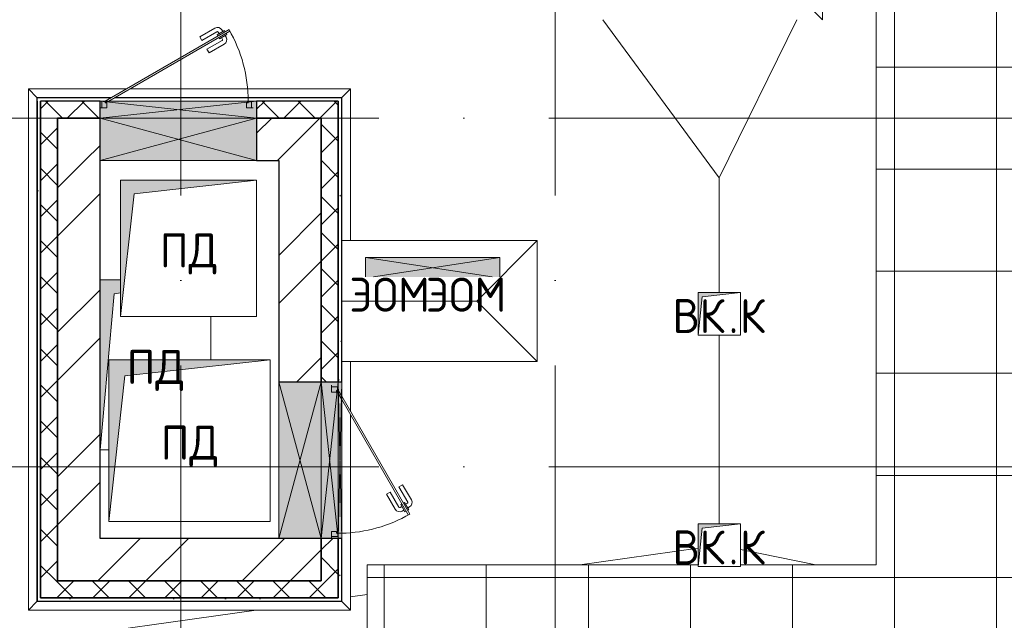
# Model space of a CAD drawing. Header units: millimetres. Extents: x -30540 to 150652, y -11730 to 123410.
# Tile 100 of 113: x 98057 to 103846, y 80748 to 84279. Entities that reach past the tile are written whole.
import ezdxf

# ---------------------------------------------------------------- set-up
doc = ezdxf.new("R2010")
doc.units = ezdxf.units.MM
doc.linetypes.add('ADSK_Линия сетки', pattern=[5000, 4000, -500, 0, -500])
for name, color, linetype, lineweight in [('A-____-NOTE-TEXT', 7, 'Continuous', 18), ('A-DOOR-____-MCUT', 7, 'Continuous', 9), ('A-DOOR-____-OTLN', 7, 'Continuous', 18), ('A-DOOR-FRAM-MCUT', 7, 'Continuous', 9), ('A-GENM-____-OTLN', 7, 'Continuous', 18), ('A-GLAZ-____-MCUT', 7, 'Continuous', 9), ('A-GLAZ-____-OTLN', 7, 'Continuous', 18), ('A-ROOF-____-OTLN', 7, 'Continuous', 18), ('A-ROOF-____-PATT', 7, 'Continuous', 18), ('A-WALL-____-MCUT', 7, 'Continuous', 40), ('A-WALL-____-OTLN', 7, 'Continuous', 18), ('A-WALL-____-PATT', 7, 'Continuous', 40), ('M-EQPM-____-OTLN', 7, 'Continuous', 18), ('S-GRID-____-OTLN', 7, 'Continuous', 9)]:
    doc.layers.add(name, color=color, linetype=linetype, lineweight=lineweight)
doc.styles.add('GOST Common', font='GOST_Common.ttf', dxfattribs={"height": 200})
pattern_1 = [(45, (0, 0), (-424.264, 424.264), []), (45, (0, 282.8), (-424.264, 424.264), [])]
pattern_2 = [(45, (0, 0), (-106.06602, 106.06602), []), (135, (0, 0), (-106.06602, -106.06602), [])]
pattern_3 = [(0, (0, 0), (406.4, 101.6), [6.706, -298.094, 6.706, -298.094, -1625.6]), (0, (0, 0), (406.4, 101.6), [-609.6, 6.706, -602.894, 6.706, -298.094, -711.2]), (0, (0, 0), (406.4, 101.6), [-1524, 6.706, -196.494, 6.706, -501.294]), (120, (152.4, 50.8), (-291.18818, 301.152724), [6.706, -298.094, 6.706, -298.094, -1625.6]), (120, (152.4, 50.8), (-291.18818, 301.152724), [-609.6, 6.706, -602.894, 6.706, -298.094, -711.2]), (120, (152.4, 50.8), (-291.18818, 301.152724), [-1524, 6.706, -196.494, 6.706, -501.294]), (240, (203.2, 254), (-115.21182, -402.752724), [6.706, -298.094, 6.706, -298.094, -1625.6]), (240, (203.2, 254), (-115.21182, -402.752724), [-609.6, 6.706, -602.894, 6.706, -298.094, -711.2]), (240, (203.2, 254), (-115.21182, -402.752724), [-1524, 6.706, -196.494, 6.706, -501.294])]

# ---------------------------------------------------------------- blocks, each defined once
blk = doc.blocks.new('АР_Канал вертикальный прямоугольный - ПД-6134029-Кровля ЭЛ')
at = {"layer": 'M-EQPM-____-OTLN', "lineweight": 13, "true_color": 0xe2e2e2}
blk.add_hatch(color=254, dxfattribs=at).paths.add_polyline_path([(-325, -500), (-242.5, 417.5), (-205, 423), (-205, 500), (-325, 500), (-325, 30)])
at = {"layer": 'M-EQPM-____-OTLN', "color": 253, "lineweight": 13, "true_color": 0xaaaaaa}
for p, q in [((-205, 500), (-325, 500)), ((-205, 500), (-325, 500)), ((-325, 500), (-205, 500)), ((-325, -500), (-242.5, 417.5)), ((-325, -500), (-242.5, 417.5)), ((-242.5, 417.5), (-205, 423)), ((-242.5, 417.5), (-205, 423)), ((325, 30), (325, 285)), ((325, 285), (325, 30)), ((-325, -500), (-275, -500)), ((-275, -500), (-325, -500))]:
    blk.add_line(p, q, dxfattribs=at)
blk = doc.blocks.new('АР_Канал вертикальный прямоугольный - ПД-7945267-Кровля ЭЛ')
at = {"layer": 'M-EQPM-____-OTLN', "lineweight": 13, "true_color": 0xe2e2e2}
blk.add_hatch(color=254, dxfattribs=at).paths.add_polyline_path([(-475, -475), (-380, 380), (475, 475), (-475, 475), (-475, -212.9)])
at = {"layer": 'M-EQPM-____-OTLN', "color": 253, "lineweight": 13, "true_color": 0xaaaaaa}
for p, q in [((475, 475), (-475, 475)), ((-475, 475), (-475, -475)), ((475, 475), (-475, 475)), ((-475, 475), (-475, -475)), ((-475, -475), (-475, 475)), ((-475, 475), (475, 475)), ((-380, 380), (475, 475)), ((-380, 380), (475, 475)), ((475, -475), (475, 475)), ((475, 475), (475, -475)), ((-475, -475), (-380, 380)), ((-475, -475), (-380, 380)), ((-475, -475), (475, -475)), ((475, -475), (-475, -475))]:
    blk.add_line(p, q, dxfattribs=at)
blk = doc.blocks.new('АР_Отверстие прямоугольное - ЭОМ-8015412-Кровля ЭЛ')
at = {"layer": 'A-GLAZ-____-OTLN', "lineweight": 13, "true_color": 0xf0f0f0}
blk.add_hatch(color=7, dxfattribs=at).paths.add_polyline_path([(385, -53), (520, -53), (520, 60), (-270, 60), (-270, -53)])
at = {"layer": 'A-GLAZ-____-MCUT', "color": 253, "lineweight": 15, "true_color": 0xaaaaaa}
for p, q in [((-270, 60), (-270, -53)), ((520, 60), (520, -53))]:
    blk.add_line(p, q, dxfattribs=at)
at = {"layer": 'A-GLAZ-____-OTLN', "color": 253, "lineweight": 5, "true_color": 0xaaaaaa}
for p, q in [((-270, 60), (473.9, -53)), ((520, 60), (-223.9, -53))]:
    blk.add_line(p, q, dxfattribs=at)
at = {"layer": 'A-GLAZ-____-OTLN', "color": 253, "lineweight": 13, "true_color": 0xaaaaaa}
for p, q in [((520, 60), (-270, 60)), ((-270, 60), (-270, -53)), ((520, -53), (520, 60))]:
    blk.add_line(p, q, dxfattribs=at)
blk = doc.blocks.new('АР_Канал вертикальный прямоугольный - ВК_К-7474159-Кровля ЭЛ')
at = {"layer": 'M-EQPM-____-OTLN', "lineweight": 13, "true_color": 0xe2e2e2}
blk.add_hatch(color=254, dxfattribs=at).paths.add_polyline_path([(-125, -125), (-100, 100), (125, 125), (-125, 125), (-125, 33.4)])
at = {"layer": 'M-EQPM-____-OTLN', "color": 253, "lineweight": 13, "true_color": 0xaaaaaa}
for p, q in [((125, 125), (-125, 125)), ((-125, 125), (-125, -125)), ((125, 125), (-125, 125)), ((-125, 125), (-125, -125)), ((-125, -125), (-125, 125)), ((-125, 125), (125, 125)), ((-100, 100), (125, 125)), ((-100, 100), (125, 125)), ((125, -125), (125, 125)), ((125, 125), (125, -125)), ((-125, -125), (-100, 100)), ((-125, -125), (-100, 100)), ((-125, -125), (125, -125)), ((125, -125), (-125, -125))]:
    blk.add_line(p, q, dxfattribs=at)
blk = doc.blocks.new('АР_Отверстие прямоугольное - ВК-7697150-Кровля ЭЛ')
at = {"layer": 'A-GLAZ-____-OTLN', "lineweight": 13, "true_color": 0xf0f0f0}
blk.add_hatch(color=7, dxfattribs=at).paths.add_polyline_path([(-335, 125), (-335, -125), (585, -125), (585, 125), (-179.5, 125)])
at = {"layer": 'A-GLAZ-____-MCUT', "color": 253, "lineweight": 15, "true_color": 0xaaaaaa}
for p, q in [((-335, 125), (-335, -125)), ((585, 125), (585, -125))]:
    blk.add_line(p, q, dxfattribs=at)
at = {"layer": 'A-GLAZ-____-OTLN', "color": 253, "lineweight": 5, "true_color": 0xaaaaaa}
for p, q in [((585, 125), (-335, -125)), ((-335, 125), (585, -125))]:
    blk.add_line(p, q, dxfattribs=at)
at = {"layer": 'A-GLAZ-____-OTLN', "color": 253, "lineweight": 13, "true_color": 0xaaaaaa}
for p, q in [((585, 125), (-335, 125)), ((-335, 125), (-335, -125)), ((585, -125), (585, 125)), ((-335, -125), (585, -125))]:
    blk.add_line(p, q, dxfattribs=at)
blk = doc.blocks.new('_GM_Dt-St-D_Фартук гнутый из оцинкованной стали_Пристенный_Тип 1__c-верхняя кромка с отгибом_ - ФС-1_3_50х70У100-1_5_t__RAL7016-V67-Кровля ЭЛ')
at = {"layer": 'A-GENM-____-OTLN', "color": 253, "lineweight": 13, "true_color": 0xaaaaaa}
for p, q in [((0, 50), (1893, 50)), ((50, 0), (0, 50)), ((50, 0), (1843, 0)), ((50, 0), (50, -1.5)), ((1893, 50), (1843, 0)), ((1843, -1.5), (1843, 0)), ((50, -1.5), (1821.5, -1.5))]:
    blk.add_line(p, q, dxfattribs=at)
blk = doc.blocks.new('_GM_Dt-St-D_Фартук гнутый из оцинкованной стали_Пристенный_Тип 1__c-верхняя кромка с отгибом_ - ФС-1_3_50х70У100-1_5_t__RAL7016-V69-Кровля ЭЛ')
at = {"layer": 'A-GENM-____-OTLN', "color": 253, "lineweight": 13, "true_color": 0xaaaaaa}
for p, q in [((50, 1.5), (50, 0)), ((71.5, 1.5), (50, 1.5)), ((3013, 0), (50, 0)), ((3013, 0), (3013, 1.5)), ((3013, 0), (3063, -50)), ((0, -50), (50, 0)), ((3063, -50), (0, -50))]:
    blk.add_line(p, q, dxfattribs=at)
blk = doc.blocks.new('_GM_Dt-St-D_Фартук гнутый из оцинкованной стали_Пристенный_Тип 1__c-верхняя кромка с отгибом_ - ФС-1_3_50х70У100-1_5_t__RAL7016-V70-Кровля ЭЛ')
at = {"layer": 'A-GENM-____-OTLN', "color": 253, "lineweight": 13, "true_color": 0xaaaaaa}
for p, q in [((50, 1.5), (50, 0)), ((1384.3, 0), (50, 0)), ((1386.9, 1.5), (71.5, 1.5)), ((1843, 0), (1404.3, 0)), ((1843, 1.5), (1406.9, 1.5)), ((1843, 0), (1843, 1.5)), ((1843, 0), (1893, -50)), ((0, -50), (50, 0)), ((1297.7, -50), (0, -50)), ((1893, -50), (1317.7, -50))]:
    blk.add_line(p, q, dxfattribs=at)
blk = doc.blocks.new('_GM_Dt-St-D_Фартук гнутый из оцинкованной стали_Пристенный_Тип 1__c-верхняя кромка с отгибом_ - ФС-1_3_50х70У100-1_5_t__RAL7016-7926282-Кровля ЭЛ')
at = {"layer": 'A-GENM-____-OTLN', "color": 253, "lineweight": 13, "true_color": 0xaaaaaa}
for p, q in [((0, 50), (891.5, 50)), ((50, 0), (0, 50)), ((50, 0), (891.5, 0)), ((50, 0), (50, -1.5))]:
    blk.add_line(p, q, dxfattribs=at)
blk = doc.blocks.new('_GM_Dt-St-D_Фартук гнутый из оцинкованной стали_Пристенный_Тип 1__c-верхняя кромка с отгибом_ - ФС-1_3_50х70У100-1_5_t__RAL7016-V68-Кровля ЭЛ')
at = {"layer": 'A-GENM-____-OTLN', "color": 253, "lineweight": 13, "true_color": 0xaaaaaa}
for p, q in [((0, 50), (1893, 50)), ((50, 0), (0, 50)), ((50, 0), (1843, 0)), ((50, 0), (50, -1.5)), ((1893, 50), (1843, 0)), ((1843, -1.5), (1843, 0))]:
    blk.add_line(p, q, dxfattribs=at)
blk = doc.blocks.new('_GM_Dt-St-D_Фартук гнутый из оцинкованной стали_Пристенный_Тип 1__c-верхняя кромка с отгибом_ - ФС-1_3_50х70У100-1_5_t__RAL7016-7945268-Кровля ЭЛ')
at = {"layer": 'A-GENM-____-OTLN', "color": 253, "lineweight": 13, "true_color": 0xaaaaaa}
for p, q in [((50, 1.5), (50, 0)), ((1234.3, 0), (50, 0)), ((1461.5, 0), (1254.3, 0)), ((0, -50), (50, 0)), ((1147.7, -50), (0, -50)), ((1461.5, -50), (1167.7, -50))]:
    blk.add_line(p, q, dxfattribs=at)
blk = doc.blocks.new('АР_Дверь однопольная1 - 900х600h_900__кровля-7666135-Кровля ЭЛ')
at = {"layer": 'A-DOOR-____-MCUT', "color": 253, "lineweight": 15, "true_color": 0xaaaaaa}
for p, q in [((307.5, 470), (-420, 50)), ((312.5, 461.3), (307.5, 470)), ((-400, 50), (312.5, 461.3)), ((-420, 50), (-415, 41.3)), ((-415, 41.3), (-400, 50))]:
    blk.add_line(p, q, dxfattribs=at)
at = {"layer": 'A-DOOR-____-OTLN', "color": 253, "lineweight": 5, "true_color": 0xaaaaaa}
for p, q in [((135.2, 428.3), (224, 479.6)), ((281.8, 464.4), (238.5, 439.4)), ((271, 458.2), (265, 468.6)), ((285.8, 457.5), (281.8, 464.4)), ((147.7, 406.7), (135.2, 428.3)), ((147.7, 406.7), (236.5, 457.9)), ((177.7, 354.7), (266.5, 405.9)), ((238.5, 439.4), (242.5, 432.5)), ((249.3, 445.7), (243.3, 456.1)), ((251.5, 416.9), (247.5, 423.8)), ((294.8, 441.9), (251.5, 416.9)), ((262.3, 423.2), (268.3, 412.8)), ((284, 435.7), (290, 425.3)), ((290.8, 448.8), (294.8, 441.9)), ((177.7, 354.7), (190.2, 333)), ((190.2, 333), (279, 384.3))]:
    blk.add_line(p, q, dxfattribs=at)
for centre, radius, start, end in [((239, 453.6), 30, 30, 120), ((239, 453.6), 4.99, 30, 120), ((264, 410.3), 4.99, 300, 30), ((264, 410.3), 30, 300, 30)]:
    blk.add_arc(centre, radius, start, end, dxfattribs=at)
at = {"layer": 'A-DOOR-____-OTLN', "color": 253, "lineweight": 13, "true_color": 0xaaaaaa}
blk.add_arc((-420, 50), 840, 360, 30, dxfattribs=at)
at = {"layer": 'A-DOOR-FRAM-MCUT', "color": 253, "lineweight": 15, "true_color": 0xaaaaaa}
for p, q in [((-440, 50), (-450, 50)), ((-440, 10), (-450, 10)), ((-420, 50), (-440, 50)), ((-440, 50), (-440, 10)), ((-440, 10), (-410, 10)), ((-420, 40), (-420, 50)), ((-410, 40), (-420, 40)), ((-410, 10), (-410, 40)), ((420, 40), (410, 40)), ((410, 40), (410, 10)), ((410, 10), (440, 10)), ((440, 50), (420, 50)), ((420, 50), (420, 40)), ((440, 10), (440, 50)), ((440, 50), (450, 50)), ((440, 10), (450, 10))]:
    blk.add_line(p, q, dxfattribs=at)
blk = doc.blocks.new('АР_Дверь однопольная1 - 900х600h_900__кровля-V71-Кровля ЭЛ')
at = {"layer": 'A-DOOR-____-MCUT', "color": 253, "lineweight": 15, "true_color": 0xaaaaaa}
for p, q in [((307.5, 470), (-385.4, 70)), ((312.5, 461.3), (307.5, 470)), ((-365.4, 70), (312.5, 461.3)), ((-385.4, 70), (-420, 50)), ((-415, 41.3), (-365.4, 70)), ((-420, 50), (-415, 41.3))]:
    blk.add_line(p, q, dxfattribs=at)
at = {"layer": 'A-DOOR-____-OTLN', "color": 253, "lineweight": 5, "true_color": 0xaaaaaa}
for p, q in [((135.2, 428.3), (224, 479.6)), ((281.8, 464.4), (238.5, 439.4)), ((271, 458.2), (265, 468.6)), ((285.8, 457.5), (281.8, 464.4)), ((147.7, 406.7), (135.2, 428.3)), ((147.7, 406.7), (236.5, 457.9)), ((177.7, 354.7), (266.5, 405.9)), ((238.5, 439.4), (242.5, 432.5)), ((249.3, 445.7), (243.3, 456.1)), ((251.5, 416.9), (247.5, 423.8)), ((294.8, 441.9), (251.5, 416.9)), ((262.3, 423.2), (268.3, 412.8)), ((284, 435.7), (290, 425.3)), ((290.8, 448.8), (294.8, 441.9)), ((177.7, 354.7), (190.2, 333)), ((190.2, 333), (279, 384.3))]:
    blk.add_line(p, q, dxfattribs=at)
for centre, radius, start, end in [((239, 453.6), 30, 30, 120), ((239, 453.6), 4.99, 30, 120), ((264, 410.3), 4.99, 300, 30), ((264, 410.3), 30, 300, 30)]:
    blk.add_arc(centre, radius, start, end, dxfattribs=at)
at = {"layer": 'A-DOOR-____-OTLN', "color": 253, "lineweight": 13, "true_color": 0xaaaaaa}
for start, end in [(1.37114, 30), (360, 1.37114)]:
    blk.add_arc((-420, 50), 840, start, end, dxfattribs=at)
at = {"layer": 'A-DOOR-FRAM-MCUT', "color": 253, "lineweight": 15, "true_color": 0xaaaaaa}
for p, q in [((-440, 50), (-450, 50)), ((-440, 10), (-450, 10)), ((-420, 50), (-440, 50)), ((-440, 50), (-440, 10)), ((-440, 10), (-410, 10)), ((-420, 40), (-420, 50)), ((-410, 40), (-420, 40)), ((-410, 10), (-410, 40)), ((420, 40), (410, 40)), ((410, 40), (410, 10)), ((410, 10), (440, 10)), ((440, 50), (420, 50)), ((420, 50), (420, 40)), ((440, 10), (440, 50)), ((440, 50), (450, 50)), ((440, 10), (450, 10))]:
    blk.add_line(p, q, dxfattribs=at)
blk = doc.blocks.new('АР_Отверстие прямоугольное - ВК-7927179-Кровля ЭЛ')
at = {"layer": 'A-GLAZ-____-OTLN', "lineweight": 13, "true_color": 0xf0f0f0}
blk.add_hatch(color=7, dxfattribs=at).paths.add_polyline_path([(-335, -10), (585, -10), (585, 10), (-335, 10)])
at = {"layer": 'A-GLAZ-____-MCUT', "color": 253, "lineweight": 15, "true_color": 0xaaaaaa}
for p, q in [((-335, 10), (-335, -10)), ((585, 10), (585, -10))]:
    blk.add_line(p, q, dxfattribs=at)
at = {"layer": 'A-GLAZ-____-OTLN', "color": 253, "lineweight": 5, "true_color": 0xaaaaaa}
for p, q in [((585, 10), (-335, -10)), ((-335, 10), (585, -10))]:
    blk.add_line(p, q, dxfattribs=at)
at = {"layer": 'A-GLAZ-____-OTLN', "color": 253, "lineweight": 13, "true_color": 0xaaaaaa}
for p, q in [((585, 10), (-335, 10)), ((-335, 10), (-335, -10)), ((585, -10), (585, 10)), ((-335, -10), (585, -10))]:
    blk.add_line(p, q, dxfattribs=at)
blk = doc.blocks.new('АР_Отверстие прямоугольное - ВК-7927512-Кровля ЭЛ')
at = {"layer": 'A-GLAZ-____-OTLN', "lineweight": 13, "true_color": 0xf0f0f0}
blk.add_hatch(color=7, dxfattribs=at).paths.add_polyline_path([(-335, -50), (585, -50), (585, 50), (-335, 50)])
at = {"layer": 'A-GLAZ-____-MCUT', "color": 253, "lineweight": 15, "true_color": 0xaaaaaa}
for p, q in [((-335, 50), (-335, -50)), ((585, 50), (585, -50))]:
    blk.add_line(p, q, dxfattribs=at)
at = {"layer": 'A-GLAZ-____-OTLN', "color": 253, "lineweight": 5, "true_color": 0xaaaaaa}
for p, q in [((585, 50), (-335, -50)), ((-335, 50), (585, -50))]:
    blk.add_line(p, q, dxfattribs=at)
at = {"layer": 'A-GLAZ-____-OTLN', "color": 253, "lineweight": 13, "true_color": 0xaaaaaa}
for p, q in [((585, 50), (-335, 50)), ((-335, 50), (-335, -50)), ((585, -50), (585, 50)), ((-335, -50), (585, -50))]:
    blk.add_line(p, q, dxfattribs=at)
blk = doc.blocks.new('АР_Канал вертикальный прямоугольный - ПД-7945266-Кровля ЭЛ')
at = {"layer": 'M-EQPM-____-OTLN', "lineweight": 13, "true_color": 0xe2e2e2}
blk.add_hatch(color=254, dxfattribs=at).paths.add_polyline_path([(-400, -400), (-320, 320), (400, 400), (-400, 400)])
at = {"layer": 'M-EQPM-____-OTLN', "color": 253, "lineweight": 13, "true_color": 0xaaaaaa}
for p, q in [((400, 400), (-400, 400)), ((-400, 400), (-400, -400)), ((400, 400), (-400, 400)), ((-400, 400), (-400, -400)), ((-400, -400), (-400, 400)), ((-400, 400), (400, 400)), ((-320, 320), (400, 400)), ((-320, 320), (400, 400)), ((400, -400), (400, 400)), ((400, 400), (400, -400)), ((-400, -400), (-320, 320)), ((-400, -400), (-320, 320)), ((-400, -400), (400, -400)), ((400, -400), (-400, -400))]:
    blk.add_line(p, q, dxfattribs=at)
blk = doc.blocks.new('Наметкина 10_РД_АР_К3_отсоединено_rvt-1-Кровля ЭЛ')
at = {"layer": 'A-ROOF-____-PATT', "lineweight": 5, "true_color": 0xd2d2d2}
h = blk.add_hatch(dxfattribs=at)
h.set_pattern_fill('FP_14', color=254, style=0, pattern_type=2)
h.set_pattern_definition([(0, (0, 0), (0, 600), []), (90, (0, 0), (-600, 4e-14), [])])
h.paths.add_polyline_path([(84989.6, 76250), (85101.5, 76250), (85101.5, 85261), (88675.3, 85261), (88675.3, 89725), (95725.3, 89725), (95725.3, 86171.5), (95751.8, 86171.5), (95751.8, 81328.5), (95725.3, 81328.5), (95725.3, 81020), (93155.3, 81020), (93155.3, 77690), (94055.3, 77690), (94055.3, 80120), (96625.3, 80120), (96625.3, 85950), (99800.3, 85950), (99800.3, 88410), (103091.7, 88410), (103091.7, 81075), (102295.3, 81075), (102295.3, 81065), (102045.3, 81065), (102045.3, 81075), (100100.3, 81075), (100100.3, 80175), (108900.3, 80175), (108900.3, 81422), (113980.3, 81422), (113980.3, 78900), (125861.4, 78900), (125861.4, 89310), (109999.3, 89310), (109999.3, 92647.9), (103091.7, 92647.9), (103091.7, 89310), (96676.3, 89310), (96676.3, 90625), (75676.8, 90625), (75676.8, 89725), (87775.3, 89725), (87775.3, 86161), (84201.5, 86161), (84201.5, 81350), (82201.5, 81350), (82201.5, 80390), (75135.3, 80390), (75135.3, 82150), (66605.3, 82150), (66605.3, 85800), (69728.8, 85800), (69728.8, 86800), (65705.3, 86800), (65705.3, 85850), (65735.3, 85850), (65735.3, 85550), (65705.3, 85550), (65705.3, 83050), (65735.3, 83050), (65735.3, 82750), (65705.3, 82750), (65705.3, 81250), (73695.3, 81250), (73695.3, 79490), (82201.5, 79490), (82201.5, 78250), (84331.5, 78250), (84331.5, 76250)])
h.paths.add_polyline_path([(114880.3, 79800), (114880.3, 82322), (108000.3, 82322), (108000.3, 81075), (104005.3, 81075), (104005.3, 91747.9), (109099.3, 91747.9), (109099.3, 85625.1), (114880.3, 85625.1), (114880.3, 88410), (124961.4, 88410), (124961.4, 85826.5), (125006.8, 85826.5), (125006.8, 83673.5), (124961.4, 83673.5), (124961.4, 79800), (117687.1, 79800)])
h.paths.add_polyline_path([(97735.3, 86000), (97705.3, 86000), (97705.3, 86300), (98005.3, 86300), (98005.3, 86000)])
h.paths.add_polyline_path([(113599.9, 86525.1), (109999.3, 86525.1), (109999.3, 88410), (113980.3, 88410), (113980.3, 86525.1)])
h.paths.add_polyline_path([(75625.3, 89725), (75625.3, 90625), (75605.3, 90625), (75605.3, 89725)])
at = {"layer": 'A-WALL-____-PATT', "lineweight": 5, "true_color": 0xaaaaaa}
h = blk.add_hatch(dxfattribs=at)
h.set_pattern_fill('FP_16', color=253, style=0, pattern_type=2)
h.set_pattern_definition(pattern_3)
h.paths.add_polyline_path([(98180.3, 80860), (98180.3, 83800), (98160.3, 83800), (98160.3, 80860)])
h = blk.add_hatch(dxfattribs=at)
h.set_pattern_fill('FP_13', color=253, style=0, pattern_type=2)
h.set_pattern_definition(pattern_2)
h.paths.add_polyline_path([(98180.3, 80980), (98280.3, 80980), (98280.3, 83800), (98180.3, 83800), (98180.3, 81592.1)])
h = blk.add_hatch(dxfattribs=at)
h.set_pattern_fill('FP_13', color=253, style=0, pattern_type=2)
h.set_pattern_definition(pattern_2)
h.paths.add_polyline_path([(99830.3, 83700), (99830.3, 83800), (99450.3, 83800), (99450.3, 83700)])
h.paths.add_polyline_path([(98280.3, 83700), (98530.3, 83700), (98530.3, 83800), (98280.3, 83800)])
h = blk.add_hatch(dxfattribs=at)
h.set_pattern_fill('FP_13', color=253, style=0, pattern_type=2)
h.set_pattern_definition(pattern_2)
h.paths.add_polyline_path([(99830.3, 80980), (99930.3, 80980), (99930.3, 81230), (99830.3, 81230)])
h.paths.add_polyline_path([(99930.3, 82150), (99930.3, 83800), (99830.3, 83800), (99830.3, 82150)])
h = blk.add_hatch(dxfattribs=at)
h.set_pattern_fill('FP_16', color=253, style=0, pattern_type=2)
h.set_pattern_definition(pattern_3)
h.paths.add_polyline_path([(99950.3, 80860), (99950.3, 81230), (99930.3, 81230), (99930.3, 80860)])
h.paths.add_polyline_path([(99930.3, 82150), (99950.3, 82150), (99950.3, 83820), (99930.3, 83820), (99930.3, 83037.7)])
h = blk.add_hatch(dxfattribs=at)
h.set_pattern_fill('FP_12', color=253, style=0, pattern_type=2)
h.set_pattern_definition(pattern_1)
h.paths.add_polyline_path([(99830.3, 83450), (99830.3, 83700), (99450.3, 83700), (99450.3, 83450), (99580.3, 83450)])
h.paths.add_polyline_path([(98280.3, 83450), (98530.3, 83450), (98530.3, 83700), (98280.3, 83700)])
h = blk.add_hatch(dxfattribs=at)
h.set_pattern_fill('FP_12', color=253, style=0, pattern_type=2)
h.set_pattern_definition(pattern_1)
h.paths.add_polyline_path([(98530.3, 80980), (98530.3, 83450), (98280.3, 83450), (98280.3, 80980)])
h = blk.add_hatch(dxfattribs=at)
h.set_pattern_fill('FP_12', color=253, style=0, pattern_type=2)
h.set_pattern_definition(pattern_1)
h.paths.add_polyline_path([(99830.3, 82150), (99830.3, 83450), (99580.3, 83450), (99580.3, 82150)])
h = blk.add_hatch(dxfattribs=at)
h.set_pattern_fill('FP_12', color=253, style=0, pattern_type=2)
h.set_pattern_definition(pattern_1)
h.paths.add_polyline_path([(99294.7, 80980), (99830.3, 80980), (99830.3, 81230), (98530.3, 81230), (98530.3, 80980)])
h = blk.add_hatch(dxfattribs=at)
h.set_pattern_fill('FP_13', color=253, style=0, pattern_type=2)
h.set_pattern_definition(pattern_2)
h.paths.add_polyline_path([(99930.3, 80880), (99930.3, 80980), (98180.3, 80980), (98180.3, 80880), (99294.7, 80880)])
h = blk.add_hatch(dxfattribs=at)
h.set_pattern_fill('FP_16', color=253, style=0, pattern_type=2)
h.set_pattern_definition(pattern_3)
h.paths.add_polyline_path([(99930.3, 80860), (99930.3, 80880), (98180.3, 80880), (98180.3, 80860), (99294.7, 80860)])
at = {"layer": 'A-ROOF-____-OTLN', "color": 253, "lineweight": 13, "true_color": 0xaaaaaa}
for p, q in [((103091.7, 81075), (103091.7, 88410)), ((102170.3, 83350), (101485.7, 84278.5)), ((102170.3, 83350), (102626.2, 84278.5)), ((102170.3, 82675), (102170.3, 83350)), ((99950.3, 82980), (101100.3, 82980)), ((100745.3, 82625), (101100.3, 82980)), ((101100.3, 82980), (101100.3, 82270)), ((99950.3, 82625), (100745.3, 82625)), ((100745.3, 82625), (101100.3, 82270)), ((102170.3, 81315), (102170.3, 82425)), ((101100.3, 82270), (99950.3, 82270)), ((101349.7, 81075), (102045.3, 81172.5)), ((102295.3, 81164.7), (102738.4, 81075)), ((100100.3, 81075), (102045.3, 81075)), ((100100.3, 81075), (100100.3, 80175)), ((102295.3, 81075), (103091.7, 81075)), ((100001.8, 80886.1), (100100.3, 80899.9)), ((96625.3, 80413), (99447.9, 80808.5))]:
    blk.add_line(p, q, dxfattribs=at)
at = {"layer": 'A-WALL-____-MCUT', "color": 253, "lineweight": 30, "true_color": 0xaaaaaa}
for p, q in [((98160.3, 83800), (98160.3, 80860)), ((98180.3, 83800), (98180.3, 80980)), ((98280.3, 83800), (98180.3, 83800)), ((98180.3, 80880), (98180.3, 83800)), ((98530.3, 83800), (98280.3, 83800)), ((98530.3, 83700), (98530.3, 83800)), ((99830.3, 83800), (99450.3, 83800)), ((99450.3, 83800), (99450.3, 83700)), ((99930.3, 83800), (99830.3, 83800)), ((99950.3, 83820), (99930.3, 83820)), ((99930.3, 82150), (99930.3, 83800)), ((99930.3, 83800), (99930.3, 82150)), ((99950.3, 82150), (99950.3, 83820)), ((98280.3, 80980), (98280.3, 83700)), ((98280.3, 83700), (98530.3, 83700)), ((98530.3, 83700), (98280.3, 83700)), ((98280.3, 83700), (98280.3, 83450)), ((98530.3, 83450), (98530.3, 83700)), ((99450.3, 83700), (99830.3, 83700)), ((99830.3, 83700), (99450.3, 83700)), ((99450.3, 83700), (99450.3, 83450)), ((99830.3, 83700), (99830.3, 82150)), ((99830.3, 83450), (99830.3, 83700)), ((98280.3, 83450), (98280.3, 80980)), ((98530.3, 81230), (98530.3, 83450)), ((99450.3, 83450), (99580.3, 83450)), ((99580.3, 83450), (99580.3, 82150)), ((99830.3, 82150), (99830.3, 83450)), ((99580.3, 82150), (99830.3, 82150)), ((99830.3, 82150), (99930.3, 82150)), ((99930.3, 82150), (99950.3, 82150)), ((99580.3, 81230), (98530.3, 81230)), ((99830.3, 81230), (99580.3, 81230)), ((99830.3, 80980), (99830.3, 81230)), ((99930.3, 81230), (99830.3, 81230)), ((99830.3, 81230), (99830.3, 80980)), ((99930.3, 80980), (99930.3, 81230)), ((99950.3, 81230), (99930.3, 81230)), ((99930.3, 81230), (99930.3, 80880)), ((99950.3, 80860), (99950.3, 81230)), ((98180.3, 80980), (98180.3, 80880)), ((98280.3, 80980), (98530.3, 80980)), ((99830.3, 80980), (98280.3, 80980)), ((98530.3, 80980), (99830.3, 80980)), ((99930.3, 80880), (99930.3, 80980)), ((98180.3, 80880), (99930.3, 80880)), ((99930.3, 80880), (98180.3, 80880)), ((98160.3, 80860), (98180.3, 80860)), ((98180.3, 80860), (99930.3, 80860)), ((99930.3, 80860), (99950.3, 80860))]:
    blk.add_line(p, q, dxfattribs=at)
at = {"layer": 'A-WALL-____-OTLN', "color": 253, "lineweight": 13, "true_color": 0xaaaaaa}
for p, q in [((98530.3, 83800), (98540.3, 83800)), ((98530.3, 83800), (98530.3, 83700)), ((98580.3, 83800), (99400.3, 83800)), ((99420.3, 83800), (99450.3, 83800)), ((99450.3, 83700), (99450.3, 83800)), ((99450.3, 83700), (98530.3, 83700)), ((98530.3, 83700), (99450.3, 83700)), ((98530.3, 83700), (98530.3, 83450)), ((99450.3, 83450), (99450.3, 83700)), ((99450.3, 83450), (98530.3, 83450)), ((99580.3, 81230), (99580.3, 82150)), ((99830.3, 82150), (99830.3, 81230)), ((99930.3, 82150), (99830.3, 82150)), ((99830.3, 81230), (99830.3, 82150)), ((99930.3, 82150), (99930.3, 82120)), ((99950.3, 82150), (99930.3, 82150)), ((99930.3, 82120), (99930.3, 82150)), ((99950.3, 82150), (99950.3, 82065.4)), ((99930.3, 82120), (99930.3, 82100)), ((99930.3, 82100), (99930.3, 82120)), ((99930.3, 82080), (99930.3, 81260)), ((99930.3, 81260), (99930.3, 82080)), ((99950.3, 82045.4), (99950.3, 81230)), ((99830.3, 81230), (99930.3, 81230)), ((99930.3, 81240), (99930.3, 81230)), ((99930.3, 81230), (99930.3, 81240)), ((99930.3, 81230), (99950.3, 81230))]:
    blk.add_line(p, q, dxfattribs=at)
at = {"layer": 'A-DOOR-____-OTLN', "color": 253, "lineweight": 13, "true_color": 0xaaaaaa}
blk.add_blockref('АР_Дверь однопольная1 - 900х600h_900__кровля-7666135-Кровля ЭЛ', (98980.3, 83750), dxfattribs=at)
at = {"layer": 'A-DOOR-____-OTLN', "color": 253, "lineweight": 13, "true_color": 0xaaaaaa, "rotation": 269.9999999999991}
blk.add_blockref('АР_Дверь однопольная1 - 900х600h_900__кровля-V71-Кровля ЭЛ', (99880.3, 81680), dxfattribs=at)
at = {"layer": 'A-GENM-____-OTLN', "color": 253, "lineweight": 13, "true_color": 0xaaaaaa}
for name, p, rotation in [('_GM_Dt-St-D_Фартук гнутый из оцинкованной стали_Пристенный_Тип 1__c-верхняя кромка с отгибом_ - ФС-1_3_50х70У100-1_5_t__RAL7016-V67-Кровля ЭЛ', (102726.8, 86171.5), 270.0000000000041), ('_GM_Dt-St-D_Фартук гнутый из оцинкованной стали_Пристенный_Тип 1__c-верхняя кромка с отгибом_ - ФС-1_3_50х70У100-1_5_t__RAL7016-V69-Кровля ЭЛ', (98158.8, 83871.5), 269.9999999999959), ('_GM_Dt-St-D_Фартук гнутый из оцинкованной стали_Пристенный_Тип 1__c-верхняя кромка с отгибом_ - ФС-1_3_50х70У100-1_5_t__RAL7016-V70-Кровля ЭЛ', (100001.8, 83821.5), 180), ('_GM_Dt-St-D_Фартук гнутый из оцинкованной стали_Пристенный_Тип 1__c-верхняя кромка с отгибом_ - ФС-1_3_50х70У100-1_5_t__RAL7016-7926282-Кровля ЭЛ', (99951.8, 83871.5), 270.0000000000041), ('_GM_Dt-St-D_Фартук гнутый из оцинкованной стали_Пристенный_Тип 1__c-верхняя кромка с отгибом_ - ФС-1_3_50х70У100-1_5_t__RAL7016-7945268-Кровля ЭЛ', (99951.8, 80808.5), 89.9999999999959), ('_GM_Dt-St-D_Фартук гнутый из оцинкованной стали_Пристенный_Тип 1__c-верхняя кромка с отгибом_ - ФС-1_3_50х70У100-1_5_t__RAL7016-V68-Кровля ЭЛ', (100001.8, 80858.5), 180)]:
    blk.add_blockref(name, p, dxfattribs=dict(at, rotation=rotation))
at = {"layer": 'A-GLAZ-____-OTLN', "color": 253, "lineweight": 13, "true_color": 0xaaaaaa}
for name, p, rotation in [('АР_Отверстие прямоугольное - ВК-7927512-Кровля ЭЛ', (99115.3, 83750), 180), ('АР_Отверстие прямоугольное - ВК-7697150-Кровля ЭЛ', (99115.3, 83575), 180), ('АР_Отверстие прямоугольное - ВК-7697150-Кровля ЭЛ', (99705.3, 81565), 89.99999999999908), ('АР_Отверстие прямоугольное - ВК-7927512-Кровля ЭЛ', (99880.3, 81565), 89.99999999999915), ('АР_Отверстие прямоугольное - ВК-7927179-Кровля ЭЛ', (99940.3, 81565), 89.99999999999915)]:
    blk.add_blockref(name, p, dxfattribs=dict(at, rotation=rotation))
blk.add_blockref('АР_Отверстие прямоугольное - ЭОМ-8015412-Кровля ЭЛ', (100360.3, 82820), dxfattribs=at)
at = {"layer": 'M-EQPM-____-OTLN', "color": 253, "lineweight": 13, "true_color": 0xaaaaaa}
for name, p in [('АР_Канал вертикальный прямоугольный - ПД-7945266-Кровля ЭЛ', (99050.3, 82935)), ('АР_Канал вертикальный прямоугольный - ПД-6134029-Кровля ЭЛ', (98855.3, 82250)), ('АР_Канал вертикальный прямоугольный - ВК_К-7474159-Кровля ЭЛ', (102170.3, 82550)), ('АР_Канал вертикальный прямоугольный - ПД-7945267-Кровля ЭЛ', (99055.3, 81805)), ('АР_Канал вертикальный прямоугольный - ВК_К-7474159-Кровля ЭЛ', (102170.3, 81190))]:
    blk.add_blockref(name, p, dxfattribs=at)
at = {"layer": 'A-____-NOTE-TEXT', "color": 253, "lineweight": 5, "true_color": 0xaaaaaa, "char_height": 200, "attachment_point": 1, "style": 'GOST Common'}
for s, insert, width in [('ПД', (98881.1, 83022.2), 416.877), ('ЭОМ', (99995.1, 82762.2), 625.316), ('ЭОМ', (100445.1, 82762.2), 625.316), ('ВК', (101895.1, 82637.2), 400.844), ('\\fGOST Common|b0|i0|c204|p34|;К', (102292, 82637.2), 192.405), ('\\fGOST Common|b0|i0|c204|p34|;.', (102225.8, 82637.2), 80.169), ('ПД', (98686.1, 82337.2), 416.877), ('ПД', (98886.1, 81892.2), 416.877), ('ВК', (101895.1, 81277.2), 400.844), ('\\fGOST Common|b0|i0|c204|p34|;К', (102292, 81277.2), 192.405), ('\\fGOST Common|b0|i0|c204|p34|;.', (102225.8, 81277.2), 80.169)]:
    blk.add_mtext(s, dxfattribs=dict(at, insert=insert, width=width))

msp = doc.modelspace()

# ---------------------------------------------------------------- linework, layer by layer
at = {"layer": 'S-GRID-____-OTLN', "color": 253, "linetype": 'ADSK_Линия сетки', "true_color": 0xaaaaaa}
for p, q in [((99005.3, 53245.6), (99005.3, 100101.1)), ((101205.3, 53245.6), (101205.3, 100101.1)), ((135169, 83700), (62296.8, 83700)), ((135169, 81650), (62296.8, 81650))]:
    msp.add_line(p, q, dxfattribs=at)

# ---------------------------------------------------------------- block references
at = {"lineweight": 5}
msp.add_blockref('Наметкина 10_РД_АР_К3_отсоединено_rvt-1-Кровля ЭЛ', (0, 0), dxfattribs=at)

doc.saveas('drawing.dxf')
